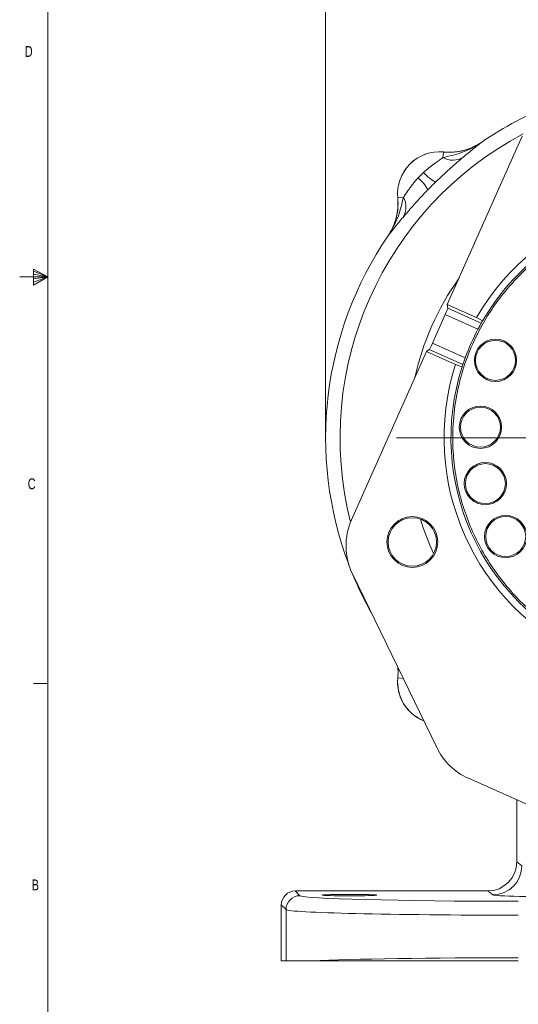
# Model space of a CAD drawing. Header units: inches. Extents: x 0.3 to 33.9, y 0.2 to 21.6.
# Tile 2 of 27: x 0.3 to 4.6, y 4.7 to 13.1. Entities that reach past the tile are written whole.
import ezdxf

# ---------------------------------------------------------------- set-up
doc = ezdxf.new("R2010")
doc.units = ezdxf.units.IN
doc.header["$MEASUREMENT"] = 0
doc.header["$PDSIZE"] = -1
doc.layers.add('SLD-0', color=7, linetype='Continuous', lineweight=15)
doc.styles.add('SLDTEXTSTYLE0', font='TXT', dxfattribs={"width": 0.75})
doc.dimstyles.new('SLDDIMSTYLE0', dxfattribs={"dimtxt": 0.25, "dimasz": 0.13, "dimexe": 0, "dimexo": 0.0625, "dimgap": 0.0625, "dimtad": 0, "dimtih": 1, "dimtoh": 1, "dimrnd": 1e-09, "dimzin": 12, "dimdsep": 46, "dimtxsty": 'SLDTEXTSTYLE0', "dimsah": 1, "dimcen": 0.09, "dimadec": 0, "dimazin": 3, "dimtfac": 1, "dimtofl": 0, "dimtmove": 0, "dimatfit": 3, "dimfxl": 1, "dimfrac": 2, "dimtolj": 1, "dimtzin": 12, "dimarcsym": 0})

# ---------------------------------------------------------------- blocks, each defined once
blk = doc.blocks.new('_D')
at = {"layer": 'SLD-0'}
for p, q in [((2.9131, 9.5745), (2.9131, 14.5341)), ((5.9931, 12.0447), (5.9931, 14.5341)), ((2.9131, 14.4091), (3.9267, 14.4091)), ((4.0663, 14.4459), (4.0155, 14.4459)), ((4.0155, 14.4459), (4.0155, 14.049)), ((4.8398, 14.4459), (4.8906, 14.4459)), ((4.8906, 14.4459), (4.8906, 14.049)), ((5.9931, 14.4091), (4.9794, 14.4091)), ((4.0155, 14.049), (4.0663, 14.049)), ((4.8906, 14.049), (4.8398, 14.049))]:
    blk.add_line(p, q, dxfattribs=at)
for points in [[(2.9131, 14.4091), (3.0431, 14.3891), (3.0431, 14.4291)], [(5.9931, 14.4091), (5.8631, 14.4291), (5.8631, 14.3891)]]:
    blk.add_solid(points, dxfattribs=at)
at = {"layer": 'SLD-0', "char_height": 0.25, "attachment_point": 1, "style": 'SLDTEXTSTYLE0'}
for s, insert in [('3.08', (4.0282, 14.8189, 0.0039)), ('78.2', (4.1298, 14.3713, 0.0039))]:
    blk.add_mtext(s, dxfattribs=dict(at, insert=insert))
blk = doc.blocks.new('SW_CENTERMARKSYMBOL_0')
at = {"layer": 'SLD-0', "color": 0}
for p, q in [((0, 0.2), (0, 2.4701)), ((0, 0), (0, 0.1)), ((-0.2, 0), (-2.4701, 0)), ((0, 0), (-0.1, 0)), ((0, 0), (0, -0.1)), ((0, 0), (0.1, 0)), ((0.2, 0), (2.4701, 0)), ((0, -0.2), (0, -2.4701))]:
    blk.add_line(p, q, dxfattribs=at)

msp = doc.modelspace()

# ---------------------------------------------------------------- linework, layer by layer
at = {"color": 7, "linetype": 'Continuous', "lineweight": 0}
for p, q in [((0.5229, 21.4106), (0.5229, 0.4106)), ((0.3989, 10.9761), (0.3989, 10.8373)), ((0.5229, 10.9106), (0.3989, 10.9761)), ((0.3989, 10.9577), (0.5229, 10.9106)), ((0.3989, 10.9337), (0.5229, 10.9106)), ((0.5229, 10.9106), (0.2798, 10.9106)), ((0.3989, 10.8373), (0.5229, 10.9106)), ((0.3989, 10.8646), (0.5229, 10.9106)), ((0.3989, 10.8914), (0.5229, 10.9106)), ((0.5229, 7.4106), (0.3979, 7.4106))]:
    msp.add_line(p, q, dxfattribs=at)
at = {"color": 7, "linetype": 'Continuous', "lineweight": 15}
for p, q in [((3.9602, 10.6718), (4.6041, 12.1185)), ((4.2569, 12.0686), (4.2481, 12.0629)), ((4.2569, 12.0686), (4.257, 12.0683)), ((3.9229, 11.9349), (3.9275, 11.9836)), ((3.9275, 11.9836), (3.9275, 11.9839)), ((3.5337, 11.5901), (3.534, 11.5901)), ((3.5827, 11.5947), (3.534, 11.5901)), ((3.4493, 11.2606), (3.449, 11.2607)), ((3.9602, 10.6718), (4.2111, 10.5601)), ((3.964, 10.6409), (3.9602, 10.6718)), ((4.2529, 10.5123), (3.964, 10.6409)), ((3.8325, 10.3384), (3.9423, 10.5851)), ((3.9423, 10.5851), (4.224, 10.4597)), ((4.2111, 10.5601), (4.2636, 10.531)), ((4.1142, 10.213), (3.8325, 10.3384)), ((3.1362, 8.8204), (3.7801, 10.2671)), ((3.7801, 10.2671), (3.8055, 10.285)), ((4.031, 10.1554), (3.7801, 10.2671)), ((3.8055, 10.285), (4.0944, 10.1564)), ((4.0877, 10.1359), (4.031, 10.1554)), ((3.8691, 6.8595), (3.1439, 8.3535)), ((3.534, 7.459), (3.5337, 7.459)), ((3.5827, 7.4543), (3.534, 7.459)), ((5.0556, 6.1888), (4.142, 6.5954)), ((4.5581, 6.4102), (4.5581, 5.876)), ((4.5581, 5.876), (4.6023, 5.8429)), ((2.6514, 5.6262), (2.692, 5.5855)), ((2.6514, 5.6262), (4.3081, 5.6262)), ((4.3525, 5.5929), (4.3081, 5.6262)), ((2.5721, 5.4656), (2.5314, 5.5062)), ((2.5314, 5.0249), (2.5314, 5.5062)), ((2.5721, 5.0249), (2.5721, 5.4656)), ((2.5721, 5.0249), (2.5314, 5.0249)), ((2.7973, 5.0249), (2.5721, 5.0249))]:
    msp.add_line(p, q, dxfattribs=at)
for centre, radius in [((4.375, 10.1911), 0.182), ((4.375, 10.1911), 0.172), ((4.2455, 9.6161), 0.182), ((4.2455, 9.6161), 0.172), ((4.2879, 9.1309), 0.182), ((4.2879, 9.1309), 0.172), ((3.6592, 8.6284), 0.2185), ((3.6592, 8.6284), 0.2085), ((4.4629, 8.6754), 0.182), ((4.4629, 8.6754), 0.172)]:
    msp.add_circle(centre, radius, dxfattribs=at)
for centre, radius, start, end in [((5.9931, 9.5245), 3.08, 111.34586, 124.31134), ((3.8931, 11.6245), 0.361, 84.52223, 185.47777), ((3.8931, 11.6245), 0.3607, 84.51489, 185.48511), ((4.0066, 12.0854), 0.1722, 240.90304, 301.45399), ((4.077, 12.0951), 0.4311, 221.74768, 239.50064), ((3.4225, 11.4406), 0.4311, 30.49936, 48.25232), ((3.4322, 11.511), 0.1722, 328.54601, 29.09696), ((5.9931, 9.5245), 2.061, 342.17592, 149.83692), ((5.9931, 9.5245), 2.001, 342.21044, 149.80239), ((5.9931, 9.5245), 3.08, 145.68866, 200.66697), ((5.9931, 9.5245), 2.001, 149.80239, 150.41998), ((5.9931, 9.5245), 2.001, 152.13737, 159.87546), ((5.9931, 9.5245), 2.061, 162.17592, 329.83692), ((5.9931, 9.5245), 2.001, 162.21044, 329.80239), ((5.9931, 9.5245), 2.001, 161.59285, 162.21044), ((3.642, 8.5953), 0.5537, 156.00642, 205.89162), ((5.9931, 9.5245), 3.08, 202.48024, 209.303), ((3.8931, 7.4245), 0.361, 174.52223, 247.88163), ((4.3672, 7.1013), 0.5537, 205.89162, 246.00642), ((4.3522, 5.8431), 0.2501, 270.06892, 359.94636), ((2.6921, 5.4655), 0.1201, 90.04597, 179.95403)]:
    msp.add_arc(centre, radius, start, end, dxfattribs=at)
at = {"color": 8, "linetype": 'Continuous', "lineweight": 15}
for centre, radius, start, end in [((5.9931, 9.5245), 2.9561, 117.81223, 194.20061), ((5.9931, 9.5245), 2.3701, 144.65034, 167.36249), ((5.9931, 9.5245), 2.3701, 197.16668, 204.84615), ((3.8931, 7.4245), 0.3607, 174.51489, 247.82783)]:
    msp.add_arc(centre, radius, start, end, dxfattribs=at)
at = {"color": 7, "linetype": 'Continuous', "lineweight": 15}
for centre, major_axis, ratio, start_param, end_param in [((3.9394, 10.5864), (0.0244, 0.0548), 0.052408, 4.712389, 6.195919), ((3.8296, 10.3397), (0.0244, 0.0548), 0.052408, 3.228859, 4.712389), ((4.3079, 5.8763), (0.2002, -0.1501), 0.999049, 5.356262, 6.926144), ((2.6514, 5.5062), (-0.0849, 0.0849), 0.999315, 5.49813, 7.068241), ((5.102, 5.5936), (0.75, 0), 0.026186, 3.176499, 4.712389), ((4.5714, 5.5868), (1.88, 0), 0.026186, 3.167773, 4.712389), ((4.5714, 5.4669), (2, 0), 0.024615, 3.167773, 4.712389), ((4.5714, 5.0022), (2, 0), 0.024615, 1.570796, 2.661649)]:
    msp.add_ellipse(centre, major_axis=major_axis, ratio=ratio, start_param=start_param, end_param=end_param, dxfattribs=at)
msp.add_ellipse((3.1181, 5.5902), major_axis=(0.2344, 0), ratio=0.026186, dxfattribs=at)
for points, knots in [([(3.9229, 11.9349), (3.9765, 11.9476), (4.0608, 11.9676), (4.1723, 12.0151), (4.2291, 12.0487), (4.2568, 12.0681), (4.257, 12.0683)], [0, 0, 0, 0, 0.458943, 0.721865, 0.99767, 1, 1, 1, 1]), ([(3.9275, 11.9836), (3.956, 11.9823), (4.0139, 11.9796), (4.0994, 11.9947), (4.1824, 12.0227), (4.2319, 12.0529), (4.257, 12.0683)], [0, 0, 0, 0, 0.246206, 0.499999, 0.746205, 1, 1, 1, 1]), ([(4.229, 12.0515), (4.2068, 12.0394), (4.1596, 12.0137), (4.0833, 11.9916), (4.0043, 11.98), (3.9533, 11.9826), (3.9275, 11.9839)], [0, 0, 0, 0, 0.241066, 0.513053, 0.753661, 1, 1, 1, 1]), ([(4.257, 12.0683), (4.2569, 12.0682), (4.2443, 12.0586), (4.2193, 12.0391), (4.1688, 11.9989), (4.1253, 11.9626), (4.0964, 11.9385)], [0, 0, 0, 0, 0.002547, 0.254971, 0.506602, 1, 1, 1, 1]), ([(3.7553, 11.8081), (3.7588, 11.8112), (3.777, 11.8277), (3.8119, 11.8562), (3.8551, 11.8879), (3.8931, 11.9145), (3.9129, 11.9281), (3.9229, 11.9349)], [0, 0, 0, 0, 0.06151, 0.327969, 0.600279, 0.797253, 1, 1, 1, 1]), ([(4.0964, 11.9385), (4.0822, 11.9264), (4.0533, 11.9019), (3.9976, 11.8534), (3.9316, 11.7942), (3.883, 11.7475), (3.8582, 11.7237)], [0, 0, 0, 0, 0.21336, 0.43352, 0.711269, 1, 1, 1, 1]), ([(3.7095, 11.7623), (3.7132, 11.7662), (3.7205, 11.7741), (3.7319, 11.7857), (3.7435, 11.7971), (3.7514, 11.8044), (3.7553, 11.8081)], [0, 0, 0, 0, 0.249854, 0.5, 0.749854, 1, 1, 1, 1]), ([(3.5827, 11.5947), (3.5893, 11.6044), (3.6029, 11.6241), (3.6245, 11.6551), (3.6455, 11.684), (3.6654, 11.7103), (3.6866, 11.7366), (3.7019, 11.7537), (3.7095, 11.7623)], [0, 0, 0, 0, 0.196553, 0.399577, 0.546778, 0.695321, 0.847205, 1, 1, 1, 1]), ([(3.8582, 11.7237), (3.8528, 11.7184), (3.842, 11.7078), (3.8259, 11.6918), (3.8098, 11.6756), (3.7992, 11.6648), (3.7939, 11.6594)], [0, 0, 0, 0, 0.249819, 0.5, 0.74982, 1, 1, 1, 1]), ([(3.7939, 11.6594), (3.7894, 11.6547), (3.7639, 11.6285), (3.718, 11.5798), (3.6634, 11.5192), (3.6161, 11.4648), (3.5916, 11.4358), (3.5791, 11.4212)], [0, 0, 0, 0, 0.054789, 0.306864, 0.566571, 0.779999, 1, 1, 1, 1]), ([(3.5337, 11.5901), (3.5344, 11.5816), (3.5372, 11.5456), (3.5345, 11.4807), (3.5176, 11.4009), (3.4895, 11.3261), (3.4626, 11.2827), (3.449, 11.2607)], [0, 0, 0, 0, 0.073245, 0.312639, 0.558976, 0.776893, 1, 1, 1, 1]), ([(3.4493, 11.2606), (3.4495, 11.2608), (3.4689, 11.2885), (3.5025, 11.3453), (3.55, 11.4568), (3.57, 11.5411), (3.5827, 11.5947)], [0, 0, 0, 0, 0.00233, 0.278135, 0.541057, 1, 1, 1, 1]), ([(3.4493, 11.2606), (3.4512, 11.2634), (3.4685, 11.289), (3.4969, 11.3417), (3.5237, 11.4214), (3.5379, 11.5054), (3.5353, 11.5616), (3.534, 11.5901)], [0, 0, 0, 0, 0.028662, 0.26802, 0.51433, 0.753688, 1, 1, 1, 1]), ([(7.8075, 8.717), (7.7814, 8.6623), (7.7292, 8.5529), (7.6304, 8.3957), (7.5161, 8.245), (7.3831, 8.1016), (7.2348, 7.9702), (7.0705, 7.8521), (6.8938, 7.7505), (6.7062, 7.6673), (6.5112, 7.6036), (6.3119, 7.5608), (6.1108, 7.5386), (5.8912, 7.5368), (5.6563, 7.5618), (5.4131, 7.6198), (5.2024, 7.6986), (5.0217, 7.7891), (4.8642, 7.887), (4.7135, 8.0015), (4.5701, 8.1345), (4.4387, 8.2828), (4.3206, 8.4471), (4.219, 8.6238), (4.1358, 8.8114), (4.0721, 9.0064), (4.0294, 9.2057), (4.0071, 9.4068), (4.0053, 9.6264), (4.0303, 9.8613), (4.0883, 10.1045), (4.1671, 10.3152), (4.2576, 10.4959), (4.3556, 10.6534), (4.47, 10.8041), (4.603, 10.9475), (4.7514, 11.0789), (4.9157, 11.197), (5.0923, 11.2986), (5.2799, 11.3818), (5.475, 11.4455), (5.6742, 11.4882), (5.8753, 11.5105), (6.0949, 11.5123), (6.3298, 11.4873), (6.573, 11.4293), (6.7837, 11.3505), (6.9644, 11.26), (7.1219, 11.162), (7.2726, 11.0476), (7.416, 10.9146), (7.5474, 10.7662), (7.6655, 10.6019), (7.7671, 10.4253), (7.8503, 10.2377), (7.914, 10.0427), (7.9568, 9.8434), (7.979, 9.6423), (7.9809, 9.4227), (7.9554, 9.188), (7.8991, 8.944), (7.8377, 8.7919), (7.8075, 8.717)], [0, 0, 0, 0, 0.014563, 0.029126, 0.044563, 0.060001, 0.076081, 0.092163, 0.108585, 0.125009, 0.141431, 0.157855, 0.173935, 0.190016, 0.210585, 0.230593, 0.25, 0.264562, 0.279126, 0.294563, 0.310001, 0.326081, 0.342163, 0.358585, 0.375009, 0.391431, 0.407855, 0.423935, 0.440016, 0.460585, 0.480593, 0.5, 0.514562, 0.529126, 0.544563, 0.560001, 0.576081, 0.592163, 0.608585, 0.625009, 0.641431, 0.657855, 0.673935, 0.690016, 0.710585, 0.730593, 0.75, 0.764562, 0.779126, 0.794563, 0.810001, 0.826081, 0.842163, 0.858585, 0.875009, 0.891431, 0.907855, 0.923935, 0.940016, 0.960585, 0.980594, 1, 1, 1, 1]), ([(3.5791, 11.4212), (3.555, 11.3923), (3.5187, 11.3488), (3.4785, 11.2983), (3.459, 11.2733), (3.4494, 11.2607), (3.4493, 11.2606)], [0, 0, 0, 0, 0.493398, 0.745029, 0.997453, 1, 1, 1, 1]), ([(4.224, 10.4597), (4.2272, 10.4657), (4.2336, 10.4777), (4.2423, 10.4935), (4.2489, 10.5054), (4.2521, 10.511), (4.2527, 10.512), (4.2529, 10.5123)], [0, 0, 0, 0, 0.228082, 0.456161, 0.684232, 0.911668, 1, 1, 1, 1]), ([(4.0944, 10.1564), (4.0948, 10.1576), (4.0956, 10.16), (4.0994, 10.1712), (4.1047, 10.1866), (4.11, 10.2015), (4.1133, 10.2104), (4.1142, 10.213)], [0, 0, 0, 0, 0.226375, 0.452725, 0.679719, 0.907566, 1, 1, 1, 1]), ([(3.533, 7.5519), (3.5338, 7.5467), (3.5383, 7.516), (3.5358, 7.4849), (3.5337, 7.459)], [0, 0, 0, 0, 0.168561, 1, 1, 1, 1]), ([(4.5714, 5.0249), (4.4912, 5.0249), (4.3554, 5.0249), (4.1663, 5.0249), (4.0028, 5.0249), (3.8417, 5.0249), (3.686, 5.0249), (3.538, 5.0249), (3.3973, 5.0249), (3.2636, 5.0249), (3.1091, 5.0249), (2.9438, 5.0249), (2.8462, 5.0249), (2.7973, 5.0249)], [0, 0, 0, 0, 0.110343, 0.186865, 0.263387, 0.342134, 0.42088, 0.49737, 0.573861, 0.652591, 0.731321, 0.865661, 1, 1, 1, 1])]:
    msp.add_open_spline(points, degree=3, knots=knots, dxfattribs=at)
at = {"color": 8, "linetype": 'Continuous', "lineweight": 15}
msp.add_open_spline([(3.534, 7.459), (3.5366, 7.4874), (3.5393, 7.5179), (3.5343, 7.5478), (3.5339, 7.55)], degree=3, knots=[0, 0, 0, 0, 0.928829, 1, 1, 1, 1], dxfattribs=at)
at = {"layer": 'SLD-0'}
msp.add_point((2.9131, 9.5245), dxfattribs=at)

# ---------------------------------------------------------------- block references
msp.add_blockref('SW_CENTERMARKSYMBOL_0', (5.9931, 9.5245), dxfattribs=at)

# ---------------------------------------------------------------- texts
at = {"color": 7, "linetype": 'Continuous', "lineweight": 0, "char_height": 0.0938, "attachment_point": 1, "style": 'SLDTEXTSTYLE0'}
for s, insert in [('D', (0.3237, 12.8955)), ('C', (0.3492, 9.1757)), ('B', (0.3826, 5.725))]:
    msp.add_mtext(s, dxfattribs=dict(at, insert=insert))

# ---------------------------------------------------------------- dimensions: what is measured, and where the dimension line sits
at = {"layer": 'SLD-0'}
dim = msp.add_linear_dim(base=(5.9931, 14.4091), p1=(2.9131, 9.5245), p2=(5.9931, 11.9947), dimstyle='SLDDIMSTYLE0', dxfattribs=at)
dim.commit()
dim.dimension.update_dxf_attribs({"geometry": '_D', "text_midpoint": (4.4531, 14.4091), "dimtype": 160})

doc.saveas('drawing.dxf')
